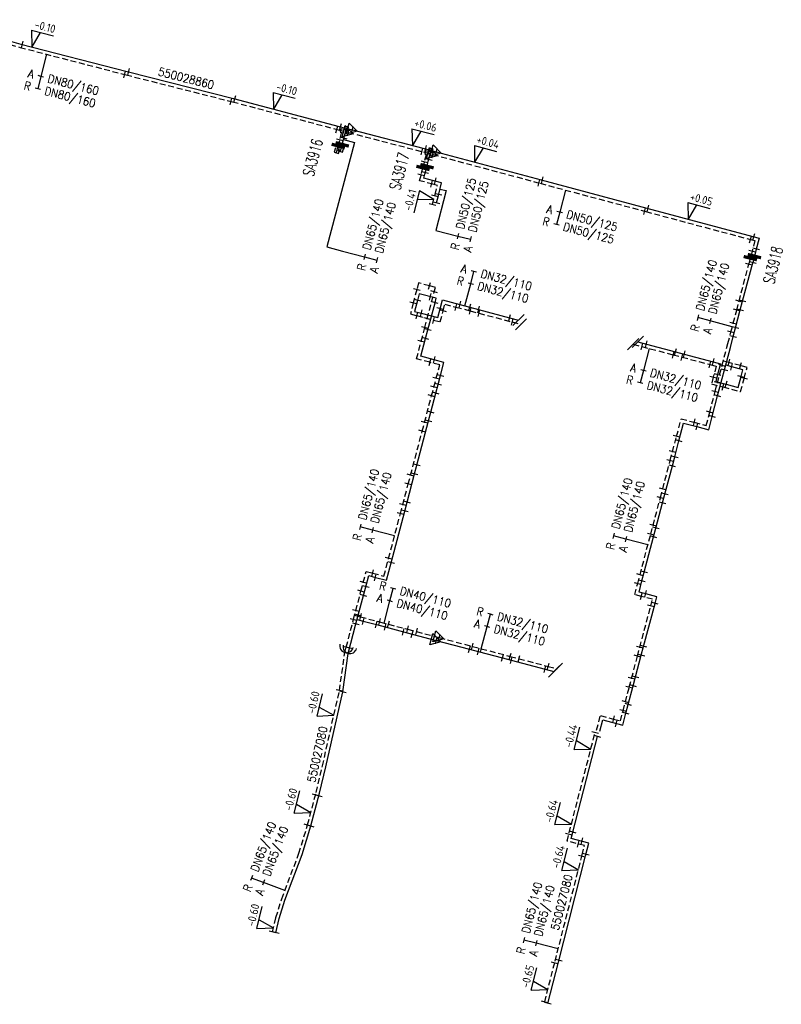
# Model space of a CAD drawing. Header units: millimetres. Extents: x 0 to 118212815, y 0 to 488348790.
# Tile 141 of 143: x 117718837 to 117802294, y 488048689 to 488156545. Entities that reach past the tile are written whole.
import ezdxf
from ezdxf.enums import TextEntityAlignment as Align

# ---------------------------------------------------------------- set-up
doc = ezdxf.new("R2010")
doc.units = ezdxf.units.MM
doc.header["$LTSCALE"] = 200
doc.linetypes.add('HIDDEN2', pattern=[4.7625, 3.175, -1.5875])
for name, color, linetype in [('WW-C-AFSLUITER', 7, 'Continuous'), ('WW-C-isolatieovergang', 7, 'Continuous'), ('WW-C-mof', 7, 'Continuous'), ('WW-C-tstuk', 7, 'Continuous'), ('WW-C-VERLOOP', 7, 'Continuous'), ('WW-C-zbocht', 7, 'Continuous'), ('WW-I-diam', 7, 'Continuous'), ('WW-I-info', 7, 'Continuous'), ('WW-I-NAP', 7, 'Continuous'), ('WW-L-aanvoer', 3, 'Continuous'), ('WW-L-retour', 3, 'HIDDEN2')]:
    doc.layers.add(name, color=color, linetype=linetype)
doc.styles.add('DIN17', font='ROMANS.SHX', dxfattribs={"width": 0.9})
doc.styles.add('ISOCP', font='ISOCP.SHX')

# ---------------------------------------------------------------- blocks, each defined once
blk = doc.blocks.new('LR-mof')
at = {"color": 0, "linetype": 'ByBlock', "lineweight": -2}
blk.add_line((0, -0.75), (0, 0.75), dxfattribs=at)
blk = doc.blocks.new('nap1')
at = {"color": 0, "linetype": 'Continuous', "lineweight": -3}
for p, q in [((-1, 3.5), (0, 0)), ((-1, 3.5), (4, 3.5)), ((1, 3.5), (0, 0))]:
    blk.add_line(p, q, dxfattribs=at)
at = {"color": 0, "linetype": 'Continuous', "lineweight": -3, "style": 'ISOCP'}
for tag, p in [('*1', (1.7, 5)), ('*2', (4, 1.5))]:
    blk.add_attdef(tag, text='', height=1.8, dxfattribs=at).set_placement(p, align=Align.MIDDLE)
blk = doc.blocks.new('LR-hyp')
at = {"color": 7, "linetype": 'ByBlock', "lineweight": -3, "style": 'DIN17', "width": 0.9}
blk.add_attdef('*1', text='', height=1.8, dxfattribs=at).set_placement((0, 0), align=Align.MIDDLE)
at = {"color": 7, "linetype": 'ByBlock', "lineweight": -2, "style": 'DIN17', "width": 0.9, "flags": 1}
blk.add_attdef('*2', text='', height=1.8, dxfattribs=at).set_placement((0, -5), align=Align.MIDDLE)
blk = doc.blocks.new('LR-DIAB2')
at = {"color": 0, "linetype": 'Continuous', "lineweight": -3}
blk.add_line((0, 5), (0, 7.8), dxfattribs=at)
at = {"color": 0, "lineweight": -3}
blk.add_line((0, 0), (0, 5), dxfattribs=at)
for points in [[(0.61, 7.8), (0, 7.8), (-0.61, 7.8)], [(0.61, 5), (0, 5), (-0.61, 5)]]:
    blk.add_lwpolyline(points, dxfattribs=at)
at = {"color": 1, "lineweight": -3, "style": 'DIN17', "width": 0.9}
for tag, p in [('*1', (-1.61, 7.8)), ('*2', (-1.61, 5.02))]:
    blk.add_attdef(tag, text='', height=1.8, dxfattribs=at).set_placement(p, align=Align.MIDDLE_RIGHT)
for tag, p in [('*11', (1.61, 7.8)), ('*12', (1.61, 5))]:
    blk.add_attdef(tag, text='', height=1.8, dxfattribs=at).set_placement(p, align=Align.MIDDLE_LEFT)
blk = doc.blocks.new('LR-VERL')
at = {"color": 0, "linetype": 'ByBlock', "lineweight": -2}
blk.add_lwpolyline([(1.08, 0), (-1.08, -1.25), (-1.08, 1.25)], close=True, dxfattribs=at)
blk = doc.blocks.new('LR-smof')
at = {"color": 0, "linetype": 'ByBlock', "lineweight": -2}
blk.add_lwpolyline([(1, 0.5), (0, 0.5), (0, -0.5), (1, -0.5)], dxfattribs=at)
blk = doc.blocks.new('nap2')
at = {"color": 0, "linetype": 'Continuous', "lineweight": -3}
for p, q in [((1, 3.5), (-4, 3.5)), ((-1, 3.5), (0, 0)), ((1, 3.5), (0, 0))]:
    blk.add_line(p, q, dxfattribs=at)
at = {"color": 0, "linetype": 'Continuous', "lineweight": -3, "style": 'ISOCP'}
for tag, p in [('*1', (-1.5, 5)), ('*2', (-4, 1.5))]:
    blk.add_attdef(tag, text='', height=1.8, dxfattribs=at).set_placement(p, align=Align.MIDDLE)
blk = doc.blocks.new('LR-tso')
blk.add_lwpolyline([(-0.375, -0.375), (0.375, -0.375), (0.375, 0.375), (-0.375, 0.375)], close=True)
blk = doc.blocks.new('LR-AFS')
at = {"color": 0, "lineweight": -3, "const_width": 0.7}
blk.add_lwpolyline([(0, -1.5), (0, 1.5)], dxfattribs=at)
at = {"color": 7, "linetype": 'ByBlock', "lineweight": -2, "style": 'DIN17', "width": 0.9}
blk.add_attdef('*1', text='', height=2.5, dxfattribs=at).set_placement((0, 5), align=Align.MIDDLE)
at = {"color": 0, "linetype": 'ByBlock', "lineweight": -2, "style": 'DIN17', "width": 0.3, "flags": 1}
for tag, p in [('*2', (2.5, 1.5)), ('OCODE', (-7.5, -2.5)), ('NCODE', (-2.5, -2.5)), ('BC', (2.5, -2.5)), ('RK', (7.5, -2.5)), ('ST', (-7.5, -5)), ('VCODE', (-2.5, -5)), ('NIVO', (2.5, -5)), ('IMM', (7.5, -5)), ('FABR', (-7.5, -7.5)), ('TYPE', (-2.5, -7.5)), ('OPBOUW', (2.5, -7.5)), ('BEDIEN', (7.5, -7.5)), ('VERTR', (-7.5, -10)), ('OPBLEN', (-2.5, -10)), ('HULPST', (2.5, -10)), ('VERLSP', (7.5, -10)), ('DEKM', (-7.5, -12.5)), ('PDATUM', (-2.5, -12.5)), ('OPM', (2.5, -12.5)), ('BORD', (7.5, -12.5)), ('BORDL', (-7.5, -15)), ('BORDX', (-2.5, -15)), ('BORDY', (2.5, -15)), ('BORDZ', (7.5, -15))]:
    blk.add_attdef(tag, text='', height=1.8, dxfattribs=at).set_placement(p, align=Align.MIDDLE)
blk = doc.blocks.new('LR-DIAO2')
at = {"color": 0, "lineweight": -3}
blk.add_line((0, 0), (0, -5), dxfattribs=at)
at = {"color": 0, "linetype": 'Continuous', "lineweight": -3}
blk.add_line((0, -5), (0, -7.8), dxfattribs=at)
at = {"color": 0, "lineweight": -3}
for points in [[(0.61, -5), (0, -5), (-0.61, -5)], [(0.61, -7.8), (0, -7.8), (-0.61, -7.8)]]:
    blk.add_lwpolyline(points, dxfattribs=at)
at = {"color": 1, "lineweight": -3, "style": 'DIN17', "width": 0.9}
for tag, p in [('*1', (-1.61, -5)), ('*2', (-1.61, -7.78))]:
    blk.add_attdef(tag, text='', height=1.8, dxfattribs=at).set_placement(p, align=Align.MIDDLE_RIGHT)
for tag, p in [('*11', (1.61, -5)), ('*12', (1.61, -7.8))]:
    blk.add_attdef(tag, text='', height=1.8, dxfattribs=at).set_placement(p, align=Align.MIDDLE_LEFT)
blk = doc.blocks.new('LR-isoov')
at = {"color": 0, "linetype": 'ByBlock', "lineweight": -2}
blk.add_line((0.87, 1.5), (-0.87, -1.5), dxfattribs=at)
blk = doc.blocks.new('LR-zbocht')
at = {"color": 0, "linetype": 'ByBlock', "lineweight": -2}
blk.add_arc((1.5, 0), 1.5, 90, 270, dxfattribs=at)

msp = doc.modelspace()

# ---------------------------------------------------------------- linework, layer by layer
at = {"layer": 'WW-I-diam'}
for p, q in [((117755519, 488143098), (117752491, 488131659)), ((117754320, 488143416), (117755519, 488143098)), ((117765554, 488137817), (117764437, 488133447)), ((117764893, 488137981), (117765554, 488137817)), ((117752491, 488131659), (117754198, 488131207))]:
    msp.add_line(p, q, dxfattribs=at)
at = {"layer": 'WW-L-aanvoer'}
for p, q in [((117712358, 488155676), (117718969, 488153882)), ((117718969, 488153882), (117730598, 488150867)), ((117730598, 488150867), (117742264, 488147916)), ((117742264, 488147916), (117753843, 488144855)), ((117753843, 488144855), (117755291, 488144472)), ((117754320, 488143416), (117754645, 488144643)), ((117755291, 488144472), (117763173, 488142431)), ((117754180, 488142886), (117754320, 488143416)), ((117753976, 488142115), (117754180, 488142886)), ((117763173, 488142431), (117764492, 488142076)), ((117763615, 488141051), (117763921, 488142230)), ((117764492, 488142076), (117775969, 488138992)), ((117763471, 488140496), (117763615, 488141051)), ((117763242, 488139617), (117763471, 488140496)), ((117763127, 488139174), (117763242, 488139617)), ((117764203, 488138895), (117763127, 488139174)), ((117765064, 488138671), (117764203, 488138895)), ((117775969, 488138992), (117787558, 488135897)), ((117764722, 488137290), (117765064, 488138671)), ((117764508, 488136468), (117764722, 488137290)), ((117787558, 488135897), (117799157, 488132796)), ((117799157, 488132796), (117799863, 488132611)), ((117799863, 488132611), (117799499, 488131248)), ((117799499, 488131248), (117799347, 488130647)), ((117799347, 488130647), (117799161, 488129913)), ((117798056, 488125726), (117799161, 488129913)), ((117762618, 488126518), (117762426, 488125790)), ((117764475, 488126028), (117762618, 488126518)), ((117764347, 488125542), (117764475, 488126028)), ((117764908, 488124879), (117765163, 488125846)), ((117765163, 488125846), (117767077, 488125340)), ((117762426, 488125790), (117762108, 488124588)), ((117763564, 488122578), (117764347, 488125542)), ((117764653, 488123915), (117764908, 488124879)), ((117767077, 488125340), (117768161, 488125054)), ((117768161, 488125054), (117769127, 488124798)), ((117769127, 488124798), (117772517, 488123903)), ((117797798, 488124746), (117798056, 488125726)), ((117762108, 488124588), (117762844, 488124393)), ((117762844, 488124393), (117764653, 488123915)), ((117772517, 488123903), (117773488, 488123647)), ((117797285, 488122800), (117797798, 488124746)), ((117797031, 488121837), (117797285, 488122800)), ((117762796, 488119669), (117763311, 488121618)), ((117763311, 488121618), (117763564, 488122578)), ((117796711, 488120624), (117797031, 488121837)), ((117786576, 488121252), (117787506, 488121006)), ((117787506, 488121006), (117790700, 488120162)), ((117796066, 488118183), (117796711, 488120624)), ((117764271, 488119279), (117762796, 488119669)), ((117790700, 488120162), (117791666, 488119907)), ((117791666, 488119907), (117794834, 488119070)), ((117765326, 488119000), (117764271, 488119279)), ((117764946, 488117561), (117765326, 488119000)), ((117794834, 488119070), (117795621, 488118862)), ((117795621, 488118862), (117795305, 488117665)), ((117796855, 488118510), (117796198, 488118684)), ((117798075, 488118188), (117796855, 488118510)), ((117764691, 488116596), (117764946, 488117561)), ((117795305, 488117665), (117795108, 488116919)), ((117795315, 488115341), (117796066, 488118183)), ((117797568, 488116269), (117797879, 488117447)), ((117797879, 488117447), (117798075, 488118188)), ((117764436, 488115632), (117764691, 488116596)), ((117795108, 488116919), (117796254, 488116616)), ((117796254, 488116616), (117797568, 488116269)), ((117763887, 488113553), (117764436, 488115632)), ((117794717, 488113077), (117795315, 488115341)), ((117763633, 488112592), (117763887, 488113553)), ((117794336, 488111634), (117794717, 488113077)), ((117762356, 488107755), (117763633, 488112592)), ((117791079, 488110413), (117791592, 488112358)), ((117791592, 488112358), (117793052, 488111973)), ((117793052, 488111973), (117794336, 488111634)), ((117790611, 488108643), (117791079, 488110413)), ((117790353, 488107666), (117790611, 488108643)), ((117762101, 488106791), (117762356, 488107755)), ((117789539, 488104585), (117790353, 488107666)), ((117761283, 488103693), (117762101, 488106791)), ((117789282, 488103611), (117789539, 488104585)), ((117761027, 488102724), (117761283, 488103693)), ((117788555, 488100859), (117789282, 488103611)), ((117759532, 488097063), (117761027, 488102724)), ((117788300, 488099895), (117788555, 488100859)), ((117787280, 488096031), (117788300, 488099895)), ((117759022, 488095133), (117759532, 488097063)), ((117756757, 488094431), (117757078, 488095646)), ((117757078, 488095646), (117757818, 488095450)), ((117787024, 488095063), (117787280, 488096031)), ((117757818, 488095450), (117759022, 488095133)), ((117786700, 488093837), (117787024, 488095063)), ((117756502, 488093466), (117756757, 488094431)), ((117787437, 488093642), (117786700, 488093837)), ((117788643, 488093324), (117787437, 488093642)), ((117755934, 488091317), (117756502, 488093466)), ((117787209, 488087894), (117788454, 488092610)), ((117788454, 488092610), (117788643, 488093324)), ((117755680, 488090353), (117755934, 488091317)), ((117754829, 488087131), (117755680, 488090353)), ((117755809, 488090841), (117756482, 488090664)), ((117756482, 488090664), (117757922, 488090283)), ((117757922, 488090283), (117758890, 488090027)), ((117758890, 488090027), (117760879, 488089502)), ((117760879, 488089502), (117761844, 488089247)), ((117761844, 488089247), (117764479, 488088551)), ((117764479, 488088551), (117768123, 488087590)), ((117754229, 488082901), (117754829, 488087131)), ((117768123, 488087590), (117769088, 488087335)), ((117769088, 488087335), (117771738, 488086635)), ((117786952, 488086925), (117787209, 488087894)), ((117771738, 488086635), (117772704, 488086380)), ((117772704, 488086380), (117776413, 488085401)), ((117786324, 488084544), (117786952, 488086925)), ((117776413, 488085401), (117777378, 488085146)), ((117786069, 488083579), (117786324, 488084544)), ((117752381, 488074708), (117754229, 488082901)), ((117785529, 488081534), (117786069, 488083579)), ((117784930, 488079268), (117785274, 488080568)), ((117785274, 488080568), (117785529, 488081534)), ((117782422, 488078622), (117782745, 488079845)), ((117782745, 488079845), (117784218, 488079456)), ((117784218, 488079456), (117784930, 488079268)), ((117779415, 488067384), (117782170, 488078024)), ((117751684, 488071811), (117752381, 488074708)), ((117750752, 488068247), (117751684, 488071811)), ((117749797, 488065105), (117750752, 488068247)), ((117779277, 488066843), (117779415, 488067384)), ((117781197, 488066354), (117779277, 488066843)), ((117780840, 488064957), (117781197, 488066354)), ((117747905, 488060115), (117749797, 488065105)), ((117777869, 488053310), (117780840, 488064957)), ((117747288, 488058103), (117747905, 488060115)), ((117746916, 488056527), (117747288, 488058103)), ((117776713, 488048782), (117777869, 488053310))]:
    msp.add_line(p, q, dxfattribs=at)
at = {"layer": 'WW-L-retour'}
for p, q in [((117712257, 488155309), (117718872, 488153515)), ((117718872, 488153515), (117730504, 488150499)), ((117730504, 488150499), (117742169, 488147548)), ((117742169, 488147548), (117753746, 488144487)), ((117753746, 488144487), (117754848, 488144196)), ((117753953, 488143513), (117754180, 488144372)), ((117754848, 488144196), (117763076, 488142063)), ((117753741, 488142712), (117753953, 488143513)), ((117753541, 488141959), (117753741, 488142712)), ((117763076, 488142063), (117764104, 488141787)), ((117763029, 488140307), (117763247, 488141147)), ((117763247, 488141147), (117763458, 488141960)), ((117764104, 488141787), (117775871, 488138624)), ((117762874, 488139712), (117763029, 488140307)), ((117762664, 488138902), (117762874, 488139712)), ((117764107, 488138527), (117762664, 488138902)), ((117764604, 488138398), (117764107, 488138527)), ((117764353, 488137383), (117764604, 488138398)), ((117775871, 488138624), (117787460, 488135530)), ((117764070, 488136294), (117764353, 488137383)), ((117787460, 488135530), (117799060, 488132429)), ((117799060, 488132429), (117799398, 488132340)), ((117799398, 488132340), (117799131, 488131343)), ((117799131, 488131343), (117798897, 488130419)), ((117798897, 488130419), (117798730, 488129760)), ((117797660, 488125709), (117798730, 488129760)), ((117762347, 488126978), (117761961, 488125516)), ((117762540, 488127709), (117762347, 488126978)), ((117763742, 488127392), (117762540, 488127709)), ((117764397, 488127219), (117763742, 488127392)), ((117764268, 488126732), (117764397, 488127219)), ((117763489, 488123783), (117764268, 488126732)), ((117761961, 488125516), (117761644, 488124317)), ((117765241, 488124654), (117765433, 488125381)), ((117765433, 488125381), (117766644, 488125061)), ((117766644, 488125061), (117768209, 488124648)), ((117797403, 488124734), (117797660, 488125709)), ((117761644, 488124317), (117762364, 488124127)), ((117762364, 488124127), (117764198, 488123642)), ((117763234, 488122815), (117763489, 488123783)), ((117764923, 488123451), (117765241, 488124654)), ((117768209, 488124648), (117769174, 488124393)), ((117769174, 488124393), (117772808, 488123433)), ((117797023, 488123295), (117797403, 488124734)), ((117762839, 488121319), (117763234, 488122815)), ((117764198, 488123642), (117764923, 488123451)), ((117772808, 488123433), (117773772, 488123179)), ((117796766, 488122324), (117797023, 488123295)), ((117796440, 488121089), (117796766, 488122324)), ((117762331, 488119398), (117762839, 488121319)), ((117786066, 488120993), (117787018, 488120742)), ((117787018, 488120742), (117790460, 488119833)), ((117795801, 488118669), (117796440, 488121089)), ((117763786, 488119014), (117762331, 488119398)), ((117790460, 488119833), (117791425, 488119578)), ((117791425, 488119578), (117794493, 488118767)), ((117764862, 488118730), (117763786, 488119014)), ((117764476, 488117271), (117764862, 488118730)), ((117794493, 488118767), (117795157, 488118592)), ((117795157, 488118592), (117794834, 488117371)), ((117795046, 488115810), (117795801, 488118669)), ((117796561, 488118981), (117795928, 488119148)), ((117797820, 488118648), (117796561, 488118981)), ((117798539, 488118458), (117797820, 488118648)), ((117798222, 488117257), (117798539, 488118458)), ((117764222, 488116307), (117764476, 488117271)), ((117794834, 488117371), (117794643, 488116648)), ((117797838, 488115804), (117798222, 488117257)), ((117763968, 488115346), (117764222, 488116307)), ((117794643, 488116648), (117795915, 488116312)), ((117795915, 488116312), (117797838, 488115804)), ((117763202, 488112445), (117763968, 488115346)), ((117794450, 488113554), (117795046, 488115810)), ((117794066, 488112098), (117794450, 488113554)), ((117762946, 488111476), (117763202, 488112445)), ((117790813, 488110898), (117791322, 488112823)), ((117791322, 488112823), (117792754, 488112445)), ((117792754, 488112445), (117794066, 488112098)), ((117761671, 488106651), (117762946, 488111476)), ((117790371, 488109223), (117790813, 488110898)), ((117790114, 488108251), (117790371, 488109223)), ((117789295, 488105149), (117790114, 488108251)), ((117761416, 488105685), (117761671, 488106651)), ((117760815, 488103408), (117761416, 488105685)), ((117789040, 488104185), (117789295, 488105149)), ((117760558, 488102436), (117760815, 488103408)), ((117788238, 488101146), (117789040, 488104185)), ((117759266, 488097544), (117760558, 488102436)), ((117787982, 488100178), (117788238, 488101146)), ((117786810, 488095738), (117787982, 488100178)), ((117758752, 488095597), (117759266, 488097544)), ((117756491, 488094912), (117756807, 488096110)), ((117756807, 488096110), (117757528, 488095920)), ((117757528, 488095920), (117758752, 488095597)), ((117786554, 488094771), (117786810, 488095738)), ((117756236, 488093946), (117756491, 488094912)), ((117786236, 488093567), (117786554, 488094771)), ((117755669, 488091800), (117756236, 488093946)), ((117786954, 488093377), (117786236, 488093567)), ((117788178, 488093053), (117786954, 488093377)), ((117787986, 488092324), (117788178, 488093053)), ((117755414, 488090835), (117755669, 488091800)), ((117786789, 488087794), (117787986, 488092324)), ((117754614, 488087806), (117755414, 488090835)), ((117755538, 488091306), (117756190, 488091134)), ((117756190, 488091134), (117758280, 488090582)), ((117758280, 488090582), (117759249, 488090326)), ((117759249, 488090326), (117761363, 488089767)), ((117761363, 488089767), (117762325, 488089513)), ((117762325, 488089513), (117764806, 488088858)), ((117764806, 488088858), (117768449, 488087897)), ((117753874, 488083056), (117754462, 488087229)), ((117754462, 488087229), (117754614, 488087806)), ((117768449, 488087897), (117769420, 488087641)), ((117769420, 488087641), (117772585, 488086805)), ((117786534, 488086827), (117786789, 488087794)), ((117772585, 488086805), (117773552, 488086549)), ((117773552, 488086549), (117776750, 488085705)), ((117785890, 488084391), (117786534, 488086827)), ((117776750, 488085705), (117777718, 488085449)), ((117785634, 488083423), (117785890, 488084391)), ((117752011, 488074794), (117753874, 488083056)), ((117785212, 488081825), (117785634, 488083423)), ((117784956, 488080854), (117785212, 488081825)), ((117784660, 488079732), (117784956, 488080854)), ((117782055, 488078719), (117782475, 488080309)), ((117782475, 488080309), (117783923, 488079927)), ((117783923, 488079927), (117784660, 488079732)), ((117779047, 488067478), (117781886, 488078442)), ((117751316, 488071904), (117752011, 488074794)), ((117750386, 488068350), (117751316, 488071904)), ((117749437, 488065228), (117750386, 488068350)), ((117778815, 488066569), (117779047, 488067478)), ((117780734, 488066079), (117778815, 488066569)), ((117780472, 488065051), (117780734, 488066079)), ((117747546, 488060239), (117749437, 488065228)), ((117777500, 488053404), (117780472, 488065051)), ((117746921, 488058203), (117747546, 488060239)), ((117746546, 488056612), (117746921, 488058203)), ((117776364, 488048951), (117777500, 488053404))]:
    msp.add_line(p, q, dxfattribs=at)

# ---------------------------------------------------------------- block references
at = {"layer": 'WW-C-AFSLUITER', "linetype": 'Continuous'}
ref = msp.add_blockref('LR-AFS', (117754180, 488142886), dxfattribs=dict(at, xscale=500, yscale=500, zscale=500, rotation=75.1598))
ref.add_attrib('*1', 'SA3916', dxfattribs={"layer": '0', "color": 7, "linetype": 'ByBlock', "lineweight": -2, "height": 1250, "rotation": 75.1598, "style": 'DIN17', "width": 0.65}).set_placement((117750953, 488141444), align=Align.MIDDLE)
at = {"layer": 'WW-C-AFSLUITER', "linetype": 'Continuous', "xscale": 500, "yscale": 500, "zscale": 500}
for p, rotation in [((117753746, 488142711), 75.1598), ((117763029, 488140307), 75.4331), ((117798897, 488130419), 75.7968)]:
    msp.add_blockref('LR-AFS', p, dxfattribs=dict(at, rotation=rotation))
at = {"layer": 'WW-C-AFSLUITER', "linetype": 'Continuous'}
ref = msp.add_blockref('LR-AFS', (117763471, 488140496), dxfattribs=dict(at, xscale=500, yscale=500, zscale=500, rotation=75.4331))
ref.add_attrib('*1', 'SA3917', dxfattribs={"layer": '0', "color": 7, "linetype": 'ByBlock', "lineweight": -2, "height": 1250, "rotation": 75.4331, "style": 'DIN17', "width": 0.65}).set_placement((117760434, 488139939), align=Align.MIDDLE)
ref = msp.add_blockref('LR-AFS', (117799347, 488130647), dxfattribs=dict(at, xscale=500, yscale=500, zscale=500, rotation=75.7968))
ref.add_attrib('*1', 'SA3918', dxfattribs={"layer": '0', "color": 7, "linetype": 'ByBlock', "lineweight": -2, "height": 1250, "rotation": 75.7968, "style": 'DIN17', "width": 0.65}).set_placement((117801396, 488129662), align=Align.MIDDLE)
at = {"layer": 'WW-C-isolatieovergang', "linetype": 'Continuous', "xscale": 500, "yscale": 500, "zscale": 500}
for p, rotation in [((117773488, 488123647), 345.2046000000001), ((117773772, 488123179), 345.2046000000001), ((117786066, 488120993), 345.2046000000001), ((117786576, 488121252), 345.2046000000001), ((117777378, 488085146), 345.2047), ((117777718, 488085449), 345.2046000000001)]:
    msp.add_blockref('LR-isoov', p, dxfattribs=dict(at, rotation=rotation))
at = {"layer": 'WW-C-mof', "linetype": 'Continuous'}
for name, p, xscale, yscale, zscale, rotation in [('LR-mof', (117719132, 488153840), 500, 500, 500, 345.4661), ('LR-mof', (117730351, 488150539), 500, 500, 500, 345.4661), ('LR-mof', (117730771, 488150823), 500, 500, 500, 345.8055), ('LR-mof', (117741998, 488147592), 500, 500, 500, 345.8055), ('LR-mof', (117742415, 488147877), 500, 500, 500, 345.1882000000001), ('LR-mof', (117753593, 488144528), 500, 500, 500, 345.1882000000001), ('LR-mof', (117753992, 488144815), 500, 500, 500, 345.1882000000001), ('LR-mof', (117753912, 488143358), 500, 500, 500, 75.1598), ('LR-mof', (117754359, 488143563), 500, 500, 500, 75.18820000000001), ('LR-smof', (117753541, 488141959), 500, 500, 500, 75.1598), ('LR-smof', (117753976, 488142115), 500, 500, 500, 75.1598), ('LR-mof', (117762929, 488142101), 500, 500, 500, 345.4693), ('LR-mof', (117763323, 488142390), 500, 500, 500, 344.959), ('LR-mof', (117763199, 488140962), 500, 500, 500, 75.4331), ('LR-mof', (117763659, 488141219), 500, 500, 500, 75.4331), ('LR-mof', (117763284, 488139777), 500, 500, 500, 75.4331), ('LR-mof', (117762830, 488139541), 500, 500, 500, 75.4331), ('LR-mof', (117763970, 488138563), 500, 500, 500, 345.4331), ('LR-mof', (117764368, 488138852), 500, 500, 500, 345.4331), ('LR-mof', (117775731, 488138662), 500, 500, 500, 344.9573), ('LR-mof', (117776099, 488138957), 500, 500, 500, 345.0484), ('LR-mof', (117764316, 488137242), 500, 500, 500, 75.4331), ('LR-mof', (117764748, 488137397), 500, 500, 500, 76.0909), ('LR-mof', (117764070, 488136294), 500, 500, 500, 75.4331), ('LR-mof', (117764508, 488136468), 500, 500, 500, 75.4331), ('LR-mof', (117787325, 488135566), 500, 500, 500, 345.0484), ('LR-mof', (117787696, 488135860), 500, 500, 500, 345.0323000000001), ('LR-mof', (117798916, 488132467), 500, 500, 500, 345.0323000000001), ('LR-mof', (117799286, 488132762), 500, 500, 500, 345.3357), ('LR-mof', (117799087, 488131170), 500, 500, 500, 75.7968), ('LR-mof', (117799550, 488131439), 500, 500, 500, 75.0323), ('LR-mof', (117798730, 488129760), 500, 500, 500, 75.7968), ('LR-mof', (117799161, 488129913), 500, 500, 500, 75.7968), ('LR-mof', (117762347, 488126978), 500, 500, 500, 75.2046), ('LR-mof', (117763742, 488127392), 500.0000000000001, 500.0000000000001, 500.0000000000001, 345.2046), ('LR-mof', (117762426, 488125790), 500, 500, 500, 75.2046), ('LR-mof', (117763845, 488126194), 500.0000000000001, 500.0000000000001, 500.0000000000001, 345.2046), ('LR-mof', (117764268, 488126732), 500, 500, 500, 75.2046), ('LR-mof', (117761961, 488125516), 500, 500, 500, 75.2046), ('LR-mof', (117762844, 488124393), 500, 500, 500, 345.2046000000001), ('LR-mof', (117764347, 488125542), 500, 500, 500, 75.2046), ('LR-mof', (117764908, 488124879), 500, 500, 500, 75.2046), ('LR-mof', (117765241, 488124654), 500, 500, 500, 75.2046), ('LR-mof', (117766644, 488125061), 500, 500, 500, 345.2046000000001), ('LR-mof', (117767077, 488125340), 500, 500, 500, 345.2320242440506), ('LR-mof', (117768161, 488125054), 500, 500, 500, 345.2046000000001), ('LR-mof', (117768209, 488124648), 500, 500, 500, 345.2046000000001), ('LR-mof', (117769127, 488124798), 500, 500, 500, 345.2046000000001), ('LR-mof', (117769174, 488124394), 500, 500, 500, 345.2046000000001), ('LR-mof', (117797403, 488124734), 500, 500, 500, 75.2054), ('LR-mof', (117797660, 488125709), 500, 500, 500, 75.2054), ('LR-mof', (117797798, 488124746), 500, 500, 500, 75.22120000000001), ('LR-mof', (117798056, 488125726), 500, 500, 500, 75.22120000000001), ('LR-mof', (117762364, 488124127), 500, 500, 500, 345.2046000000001), ('LR-mof', (117763489, 488123783), 500, 500, 500, 75.2046), ('LR-mof', (117764198, 488123642), 500, 500, 500, 345.2046000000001), ('LR-mof', (117772517, 488123903), 500, 500, 500, 345.2046000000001), ('LR-mof', (117772808, 488123433), 500, 500, 500, 345.2046000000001), ('LR-mof', (117763234, 488122815), 500, 500, 500, 75.2046), ('LR-mof', (117763564, 488122578), 500, 500, 500, 75.2046), ('LR-mof', (117797023, 488123295), 500, 500, 500, 75.2054), ('LR-mof', (117797285, 488122800), 500, 500, 500, 75.22120000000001), ('LR-mof', (117763311, 488121618), 500, 500, 500, 75.2046), ('LR-mof', (117796766, 488122324), 500, 500, 500, 75.2054), ('LR-mof', (117797031, 488121837), 500, 500, 500, 75.22120000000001), ('LR-mof', (117762839, 488121319), 500, 500, 500, 75.2046), ('LR-mof', (117787018, 488120742), 500, 500, 500, 345.2046000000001), ('LR-mof', (117787506, 488121006), 500, 500, 500, 345.2046000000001), ('LR-mof', (117790700, 488120162), 500, 500, 500, 345.2046000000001), ('LR-mof', (117763786, 488119014), 500, 500, 500, 345.2046), ('LR-mof', (117764271, 488119279), 500, 500, 500, 345.2046), ('LR-mof', (117790460, 488119833), 500, 500, 500, 345.2046000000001), ('LR-mof', (117791425, 488119578), 500, 500, 500, 345.2046000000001), ('LR-mof', (117791667, 488119909), 500, 500, 500, 345.2046000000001), ('LR-mof', (117794834, 488119070), 500, 500, 500, 345.2046000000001), ('LR-mof', (117794493, 488118767), 500, 500, 500, 345.2046000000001), ('LR-mof', (117795801, 488118669), 500, 500, 500, 75.2046), ('LR-mof', (117796065, 488118183), 500, 500, 500, 75.2046), ('LR-mof', (117796561, 488118981), 500, 500, 500, 345.2046), ('LR-mof', (117796855, 488118510), 500, 500, 500, 345.2046), ('LR-mof', (117797820, 488118648), 500, 500, 500, 345.2046), ('LR-mof', (117764476, 488117271), 500, 500, 500, 75.2046), ('LR-mof', (117764946, 488117561), 500, 500, 500, 75.2046), ('LR-mof', (117794834, 488117371), 500, 500, 500, 75.2046), ('LR-mof', (117795305, 488117665), 500, 500, 500, 75.2046), ('LR-mof', (117797879, 488117447), 500, 500, 500, 75.2046), ('LR-mof', (117798222, 488117257), 500, 500, 500, 75.2046), ('LR-mof', (117764222, 488116307), 500, 500, 500, 75.2046), ('LR-mof', (117764691, 488116598), 500, 500, 500, 75.2046), ('LR-mof', (117795302, 488116781), 500, 500, 500, 75.2046), ('LR-mof', (117795915, 488116312), 500, 500, 500, 345.2046000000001), ('LR-mof', (117796254, 488116616), 500, 500, 500, 345.2046000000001), ('LR-mof', (117763968, 488115346), 500, 500, 500, 75.2046), ('LR-mof', (117764436, 488115632), 500, 500, 500, 75.2046), ('LR-mof', (117795046, 488115810), 500, 500, 500, 75.2046), ('LR-mof', (117795315, 488115341), 500, 500, 500, 75.2046), ('LR-mof', (117763887, 488113553), 500, 500, 500, 75.2046), ('LR-mof', (117794450, 488113554), 500, 500, 500, 75.2046), ('LR-mof', (117794717, 488113077), 500, 500, 500, 75.2046), ('LR-mof', (117763202, 488112445), 500, 500, 500, 75.2046), ('LR-mof', (117763633, 488112592), 500, 500, 500, 75.2046), ('LR-mof', (117792754, 488112445), 500, 500, 500, 345.2046000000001), ('LR-mof', (117793052, 488111973), 500, 500, 500, 345.2046000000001), ('LR-mof', (117762946, 488111476), 500, 500, 500, 75.2046), ('LR-mof', (117790813, 488110898), 500, 500, 500, 75.2046), ('LR-mof', (117791079, 488110413), 500, 500, 500, 75.2046), ('LR-mof', (117790371, 488109223), 500, 500, 500, 75.2046), ('LR-mof', (117790611, 488108643), 500, 500, 500, 75.2046), ('LR-mof', (117762356, 488107755), 500, 500, 500, 75.2046), ('LR-mof', (117790114, 488108251), 500, 500, 500, 75.2046), ('LR-mof', (117790353, 488107666), 500, 500, 500, 75.2046), ('LR-mof', (117761671, 488106651), 500, 500, 500, 75.2046), ('LR-mof', (117762101, 488106791), 500, 500, 500, 75.2046), ('LR-mof', (117761416, 488105685), 500, 500, 500, 75.2046), ('LR-mof', (117789040, 488104185), 500, 500, 500, 75.2046), ('LR-mof', (117789295, 488105149), 500, 500, 500, 75.2046), ('LR-mof', (117789539, 488104585), 500, 500, 500, 75.2046), ('LR-mof', (117760815, 488103408), 500, 500, 500, 75.2046), ('LR-mof', (117761283, 488103693), 500, 500, 500, 75.2046), ('LR-mof', (117789282, 488103611), 500, 500, 500, 75.2046), ('LR-mof', (117760558, 488102436), 500, 500, 500, 75.2046), ('LR-mof', (117761027, 488102724), 500, 500, 500, 75.2046), ('LR-mof', (117788238, 488101146), 500, 500, 500, 75.2046), ('LR-mof', (117787982, 488100178), 500, 500, 500, 75.2046), ('LR-mof', (117788300, 488099895), 500, 500, 500, 75.2046), ('LR-mof', (117788555, 488100859), 500, 500, 500, 75.2046), ('LR-mof', (117759266, 488097544), 500, 500, 500, 75.2046), ('LR-mof', (117759532, 488097063), 500, 500, 500, 75.2046), ('LR-mof', (117757528, 488095920), 500, 500, 500, 345.2046000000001), ('LR-mof', (117757818, 488095450), 500, 500, 500, 345.2046000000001), ('LR-mof', (117786810, 488095738), 500, 500, 500, 75.2046), ('LR-mof', (117787280, 488096031), 500, 500, 500, 75.2046), ('LR-mof', (117756491, 488094912), 500, 500, 500, 75.2046), ('LR-mof', (117786554, 488094771), 500, 500, 500, 75.2046), ('LR-mof', (117787024, 488095063), 500, 500, 500, 75.2046), ('LR-mof', (117756236, 488093946), 500, 500, 500, 75.2046), ('LR-mof', (117756502, 488093466), 500, 500, 500, 75.2046), ('LR-mof', (117756757, 488094431), 500, 500, 500, 75.2046), ('LR-mof', (117786954, 488093377), 500, 500, 500, 345.2046), ('LR-mof', (117787437, 488093642), 500, 500, 500, 345.2046), ('LR-mof', (117787986, 488092324), 500, 500, 500, 75.2046), ('LR-mof', (117788454, 488092610), 500, 500, 500, 75.2046), ('LR-mof', (117755669, 488091800), 500, 500, 500, 75.2046), ('LR-mof', (117755934, 488091317), 500, 500, 500, 75.2046), ('LR-mof', (117756190, 488091134), 500, 500, 500, 345.2046000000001), ('LR-mof', (117755414, 488090835), 500, 500, 500, 75.2046), ('LR-mof', (117755680, 488090353), 500, 500, 500, 75.2046), ('LR-mof', (117756482, 488090664), 500, 500, 500, 345.2046000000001), ('LR-mof', (117757922, 488090283), 500, 500, 500, 345.2046000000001), ('LR-mof', (117758280, 488090582), 500, 500, 500, 345.2046000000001), ('LR-mof', (117758890, 488090027), 500, 500, 500, 345.2046000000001), ('LR-mof', (117759249, 488090326), 500, 500, 500, 345.2046000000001), ('LR-mof', (117760879, 488089502), 500, 500, 500, 345.2046000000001), ('LR-mof', (117761363, 488089767), 500, 500, 500, 345.2046000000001), ('LR-mof', (117761844, 488089247), 500, 500, 500, 345.2046000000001), ('LR-mof', (117762325, 488089513), 500, 500, 500, 345.2046000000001), ('LR-mof', (117768449, 488087897), 500, 500, 500, 345.2046000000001), ('LR-mof', (117754614, 488087806), 500, 500, 500, 75.2046), ('LR-mof', (117754981, 488087708), 500, 500, 500, 75.2046), ('LR-mof', (117768123, 488087590), 500, 500, 500, 345.2046000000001), ('LR-mof', (117769088, 488087335), 500, 500, 500, 345.2046000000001), ('LR-mof', (117769420, 488087641), 500, 500, 500, 345.2046000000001), ('LR-mof', (117772585, 488086805), 500, 500, 500, 345.2046000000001), ('LR-mof', (117786789, 488087794), 500, 500, 500, 75.2046), ('LR-mof', (117786960, 488086923), 500, 500, 500, 75.2046), ('LR-mof', (117787209, 488087894), 500, 500, 500, 75.2046), ('LR-mof', (117771738, 488086635), 500, 500, 500, 345.2046000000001), ('LR-mof', (117772704, 488086380), 500, 500, 500, 345.2046000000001), ('LR-mof', (117773552, 488086549), 500, 500, 500, 345.2046000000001), ('LR-mof', (117776750, 488085705), 500, 500, 500, 345.2046000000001), ('LR-mof', (117786534, 488086827), 500, 500, 500, 75.2046), ('LR-mof', (117776413, 488085401), 500, 500, 500, 345.2046000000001), ('LR-mof', (117785890, 488084391), 500, 500, 500, 75.2046), ('LR-mof', (117786324, 488084544), 500, 500, 500, 75.2046), ('LR-mof', (117753874, 488083056), 500, 500, 500, 77.29140000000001), ('LR-mof', (117754229, 488082901), 500, 500, 500, 77.29140000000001), ('LR-mof', (117785634, 488083423), 500, 500, 500, 75.2046), ('LR-mof', (117786069, 488083579), 500, 500, 500, 75.2046), ('LR-mof', (117785212, 488081825), 500, 500, 500, 75.2046), ('LR-mof', (117785529, 488081534), 500, 500, 500, 75.2046), ('LR-mof', (117784956, 488080854), 500, 500, 500, 75.2046), ('LR-mof', (117785274, 488080568), 500, 500, 500, 75.2046), ('LR-mof', (117783923, 488079927), 500, 500, 500, 345.2046000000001), ('LR-mof', (117784218, 488079456), 500, 500, 500, 345.2046000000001), ('LR-mof', (117781886, 488078442), 500, 500, 500, 75.485), ('LR-mof', (117782170, 488078024), 500, 500, 500, 75.485), ('LR-mof', (117751238, 488071609), 500, 500, 500, 75.3471), ('LR-mof', (117751602, 488071496), 500, 500, 500, 75.3471), ('LR-mof', (117750378, 488068324), 500, 500, 500, 73.0915), ('LR-mof', (117750744, 488068220), 500, 500, 500, 73.0915), ('LR-mof', (117779457, 488067546), 500, 500, 500, 75.485), ('LR-mof', (117779006, 488067315), 500, 500, 500, 75.68650000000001), ('LR-mof', (117780051, 488066254), 500, 500, 500, 345.6865), ('LR-mof', (117780438, 488066547), 500, 500, 500, 345.6865), ('LR-mof', (117780432, 488064895), 500, 500, 500, 75.68650000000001), ('LR-mof', (117780881, 488065117), 500, 500, 500, 75.68650000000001), ('LR-mof', (117746546, 488056612), 500, 500, 500, 76.7311), ('LR-mof', (117746920, 488056543), 500, 500, 500, 76.7311), ('LR-mof', (117777920, 488053511), 500, 500, 500, 75.68650000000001), ('LR-mof', (117777453, 488053219), 500, 500, 500, 75.68650000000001), ('LR-mof', (117776364, 488048951), 500, 500, 500, 75.68650000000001), ('LR-mof', (117776713, 488048782), 500, 500, 500, 75.68650000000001)]:
    msp.add_blockref(name, p, dxfattribs=dict(at, xscale=xscale, yscale=yscale, zscale=zscale, rotation=rotation))
at = {"layer": 'WW-C-mof', "xscale": 500, "yscale": 500, "zscale": 500}
for p, rotation in [((117754848, 488144196), 345.1882000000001), ((117755291, 488144472), 345.1882000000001), ((117764104, 488141787), 344.959), ((117764492, 488142076), 344.959), ((117764806, 488088858), 345.2046000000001), ((117764479, 488088551), 345.2046000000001)]:
    msp.add_blockref('LR-mof', p, dxfattribs=dict(at, rotation=rotation))
at = {"layer": 'WW-C-tstuk', "linetype": 'Continuous', "xscale": 500, "yscale": 500, "zscale": 500}
for p, rotation in [((117754180, 488144372), 345.1882000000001), ((117754645, 488144643), 165.1882), ((117763458, 488141960), 344.959), ((117763921, 488142230), 164.959)]:
    msp.add_blockref('LR-tso', p, dxfattribs=dict(at, rotation=rotation))
at = {"layer": 'WW-C-VERLOOP', "linetype": 'Continuous', "xscale": 500, "yscale": 500, "zscale": 500}
for p, rotation in [((117754848, 488144196), 345.1882000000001), ((117755291, 488144472), 345.1882000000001), ((117764104, 488141787), 344.959), ((117764492, 488142076), 344.959), ((117764479, 488088551), 345.2046000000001), ((117764806, 488088858), 345.2046000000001)]:
    msp.add_blockref('LR-VERL', p, dxfattribs=dict(at, rotation=rotation))
at = {"layer": 'WW-C-zbocht', "linetype": 'Continuous', "xscale": 500, "yscale": 500, "zscale": 500, "rotation": 75.2046}
for p in [(117754462, 488087229), (117754829, 488087131)]:
    msp.add_blockref('LR-zbocht', p, dxfattribs=at)
at = {"layer": 'WW-I-diam', "linetype": 'Continuous', "xscale": 500, "yscale": 500, "zscale": 500}
for name, p, rotation, values in [('LR-DIAO2', (117721792, 488152757), 345.4660914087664, {'*1': 'A', '*11': 'DN80/160', '*2': 'R', '*12': 'DN80/160'}), ('LR-DIAO2', (117764437, 488133447), 76.09090316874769, {'*1': 'R', '*11': 'DN50/125', '*2': 'A', '*12': 'DN50/125'}), ('LR-DIAO2', (117778652, 488137882), 345.0484245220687, {'*1': 'A', '*11': 'DN50/125', '*2': 'R', '*12': 'DN50/125'}), ('LR-DIAO2', (117754198, 488131207), 75.18815315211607, {'*1': 'R', '*11': 'DN65/140', '*2': 'A', '*12': 'DN65/140'}), ('LR-DIAB2', (117767619, 488125197), 345.2046498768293, {'*1': 'A', '*11': 'DN32/110', '*2': 'R', '*12': 'DN32/110'}), ('LR-DIAB2', (117796921, 488122911), 75.20542772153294, {'*1': 'R', '*11': 'DN65/140', '*2': 'A', '*12': 'DN65/140'}), ('LR-DIAO2', (117787816, 488120531), 345.2046498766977, {'*1': 'A', '*11': 'DN32/110', '*2': 'R', '*12': 'DN32/110'}), ('LR-DIAB2', (117759912, 488099990), 75.20464987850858, {'*1': 'R', '*11': 'DN65/140', '*2': 'A', '*12': 'DN65/140'}), ('LR-DIAB2', (117787674, 488099011), 75.2046498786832, {'*1': 'R', '*11': 'DN65/140', '*2': 'A', '*12': 'DN65/140'}), ('LR-DIAB2', (117758765, 488090454), 345.2046498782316, {'*1': 'R', '*11': 'DN40/110', '*2': 'A', '*12': 'DN40/110'}), ('LR-DIAB2', (117769420, 488087641), 345.2046498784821, {'*1': 'R', '*11': 'DN32/110', '*2': 'A', '*12': 'DN32/110'}), ('LR-DIAB2', (117747887, 488061139), 69.23518139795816, {'*1': 'R', '*11': 'DN65/140', '*2': 'A', '*12': 'DN65/140'}), ('LR-DIAB2', (117777845, 488054756), 75.68648551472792, {'*1': 'R', '*11': 'DN65/140', '*2': 'A', '*12': 'DN65/140'})]:
    msp.add_blockref(name, p, dxfattribs=dict(at, rotation=rotation)).add_auto_attribs(values)
at = {"layer": 'WW-I-info', "linetype": 'Continuous'}
ref = msp.add_blockref('LR-hyp', (117733496, 488151062), dxfattribs=dict(at, xscale=500.0000000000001, yscale=500.0000000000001, zscale=500.0000000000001, rotation=345.8055))
ref.add_attrib('*1', '550028860', dxfattribs={"layer": '0', "color": 0, "linetype": 'ByBlock', "lineweight": -3, "height": 900, "rotation": 345.8055, "style": 'DIN17', "width": 0.9}).set_placement((117737083, 488150131), align=Align.MIDDLE)
ref = msp.add_blockref('LR-hyp', (117751451, 488076076), dxfattribs=dict(at, xscale=500, yscale=500, zscale=500, rotation=77.29140000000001))
ref.add_attrib('*1', '550027080', dxfattribs={"layer": '0', "color": 0, "linetype": 'ByBlock', "lineweight": -3, "height": 900, "rotation": 77.2914, "style": 'DIN17', "width": 0.9}).set_placement((117751451, 488076076), align=Align.MIDDLE)
ref = msp.add_blockref('LR-hyp', (117778226, 488059868), dxfattribs=dict(at, xscale=500, yscale=500, zscale=500, rotation=75.68650000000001))
ref.add_attrib('*1', '550027080', dxfattribs={"layer": '0', "color": 0, "linetype": 'ByBlock', "lineweight": -3, "height": 900, "rotation": 75.6865, "style": 'DIN17', "width": 0.9}).set_placement((117778226, 488059868), align=Align.MIDDLE)
at = {"layer": 'WW-I-NAP', "linetype": 'Continuous'}
ref = msp.add_blockref('nap1', (117720168, 488153571), dxfattribs=dict(at, xscale=500, yscale=500, zscale=500, rotation=345.4660914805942))
ref.add_attrib('*1', '-0.10', dxfattribs={"layer": '0', "color": 1, "linetype": 'Continuous', "lineweight": -3, "height": 900, "rotation": 345.46609, "style": 'ISOCP'}).set_placement((117721619, 488155778), align=Align.MIDDLE)
ref = msp.add_blockref('nap1', (117746638, 488146760), dxfattribs=dict(at, xscale=500, yscale=500, zscale=500, rotation=345.1881535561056))
ref.add_attrib('*1', '-0.10', dxfattribs={"layer": '0', "color": 1, "linetype": 'Continuous', "lineweight": -3, "height": 900, "rotation": 345.18815, "style": 'ISOCP'}).set_placement((117748099, 488148959), align=Align.MIDDLE)
ref = msp.add_blockref('nap1', (117761868, 488142769), dxfattribs=dict(at, xscale=500, yscale=500, zscale=500, rotation=345.4817403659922))
ref.add_attrib('*1', '+0.06', dxfattribs={"layer": '0', "color": 1, "linetype": 'Continuous', "lineweight": -3, "height": 900, "rotation": 345.48174, "style": 'ISOCP'}).set_placement((117763318, 488144976), align=Align.MIDDLE)
ref = msp.add_blockref('nap1', (117768688, 488140948), dxfattribs=dict(at, xscale=500, yscale=500, zscale=500, rotation=344.9572290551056))
ref.add_attrib('*1', '+0.04', dxfattribs={"layer": '0', "color": 1, "linetype": 'Continuous', "lineweight": -3, "height": 900, "rotation": 344.95723, "style": 'ISOCP'}).set_placement((117770158, 488143142), align=Align.MIDDLE)
ref = msp.add_blockref('nap2', (117764227, 488136897), dxfattribs=dict(at, xscale=500, yscale=500, zscale=500, rotation=75.4331135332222))
ref.add_attrib('*1', '-0.41', dxfattribs={"layer": '0', "color": 1, "linetype": 'Continuous', "lineweight": -3, "height": 900, "rotation": 75.43311, "style": 'ISOCP'}).set_placement((117761619, 488136800), align=Align.MIDDLE)
ref = msp.add_blockref('nap1', (117792073, 488134690), dxfattribs=dict(at, xscale=500, yscale=500, zscale=500, rotation=345.0323364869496))
ref.add_attrib('*1', '+0.05', dxfattribs={"layer": '0', "color": 1, "linetype": 'Continuous', "lineweight": -3, "height": 900, "rotation": 345.03234, "style": 'ISOCP'}).set_placement((117793540, 488136885), align=Align.MIDDLE)
ref = msp.add_blockref('nap1', (117753268, 488080368), dxfattribs=dict(at, xscale=500, yscale=500, zscale=500, rotation=77.29143223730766))
ref.add_attrib('*1', '-0.60', dxfattribs={"layer": '0', "color": 1, "linetype": 'Continuous', "lineweight": -3, "height": 900, "rotation": 77.29143, "style": 'ISOCP'}).set_placement((117751016, 488081748), align=Align.MIDDLE)
ref = msp.add_blockref('nap1', (117781423, 488076655), dxfattribs=dict(at, xscale=500, yscale=500, zscale=500, rotation=75.48501350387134))
ref.add_attrib('*1', '-0.44', dxfattribs={"layer": '0', "color": 1, "linetype": 'Continuous', "lineweight": -3, "height": 900, "rotation": 75.48501, "style": 'ISOCP'}).set_placement((117779216, 488078105), align=Align.MIDDLE)
ref = msp.add_blockref('nap1', (117750735, 488069683), dxfattribs=dict(at, xscale=500, yscale=500, zscale=500, rotation=75.34708446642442))
ref.add_attrib('*1', '-0.60', dxfattribs={"layer": '0', "color": 1, "linetype": 'Continuous', "lineweight": -3, "height": 900, "rotation": 75.34708, "style": 'ISOCP'}).set_placement((117748531, 488071138), align=Align.MIDDLE)
ref = msp.add_blockref('nap1', (117779292, 488068422), dxfattribs=dict(at, xscale=500, yscale=500, zscale=500, rotation=75.48501351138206))
ref.add_attrib('*1', '-0.64', dxfattribs={"layer": '0', "color": 1, "linetype": 'Continuous', "lineweight": -3, "height": 900, "rotation": 75.48501, "style": 'ISOCP'}).set_placement((117777084, 488069872), align=Align.MIDDLE)
ref = msp.add_blockref('nap1', (117780054, 488063414), dxfattribs=dict(at, xscale=500, yscale=500, zscale=500, rotation=75.68648551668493))
ref.add_attrib('*1', '-0.64', dxfattribs={"layer": '0', "color": 1, "linetype": 'Continuous', "lineweight": -3, "height": 900, "rotation": 75.68649, "style": 'ISOCP'}).set_placement((117777842, 488064856), align=Align.MIDDLE)
ref = msp.add_blockref('nap1', (117746652, 488057062), dxfattribs=dict(at, xscale=500, yscale=500, zscale=500, rotation=76.73114971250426))
ref.add_attrib('*1', '-0.60', dxfattribs={"layer": '0', "color": 1, "linetype": 'Continuous', "lineweight": -3, "height": 900, "rotation": 76.73115, "style": 'ISOCP'}).set_placement((117744414, 488058463), align=Align.MIDDLE)
ref = msp.add_blockref('nap1', (117776710, 488050305), dxfattribs=dict(at, xscale=500, yscale=500, zscale=500, rotation=75.6864855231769))
ref.add_attrib('*1', '-0.65', dxfattribs={"layer": '0', "color": 1, "linetype": 'Continuous', "lineweight": -3, "height": 900, "rotation": 75.68649, "style": 'ISOCP'}).set_placement((117774497, 488051747), align=Align.MIDDLE)

doc.saveas('drawing.dxf')
